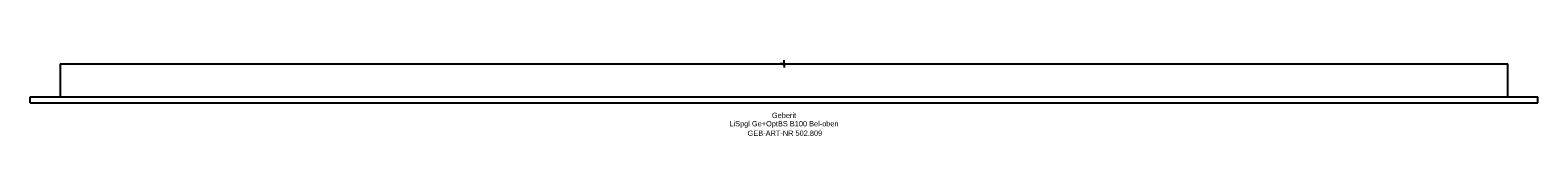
# Model space of a CAD drawing. Header units: millimetres. Extents: x -500 to 500, y -48 to 2.
import ezdxf
from ezdxf.enums import TextEntityAlignment as Align

# ---------------------------------------------------------------- set-up
doc = ezdxf.new("R2010")
doc.units = ezdxf.units.MM
doc.layers.get('0').update_dxf_attribs({"linetype": 'CONTINUOUS'})
for name, color, linetype, lineweight in [('Arbeitspunkt(DIN)', 7, 'CONTINUOUS', 25), ('GEB-ART-NR', 1, 'CONTINUOUS', 18), ('GEB-BEZUG', 2, 'CONTINUOUS', 25), ('GEB-TEXT', 5, 'CONTINUOUS', 18)]:
    doc.layers.add(name, color=color, linetype=linetype, lineweight=lineweight)
doc.layers.add('GEB-KONTUR-A', color=5, linetype='CONTINUOUS')
doc.styles.get("Standard").update_dxf_attribs({"font": 'arial.ttf'})

# ---------------------------------------------------------------- blocks, each defined once
blk = doc.blocks.new('Einfügepunkt')
at = {"layer": 'GEB-BEZUG'}
for p, q in [((-0.7, -0.7), (0.7, 0.7)), ((-0.7, 0.7), (0.7, -0.7))]:
    blk.add_line(p, q, dxfattribs=at)

msp = doc.modelspace()

# ---------------------------------------------------------------- linework, layer by layer
at = {"layer": 'Arbeitspunkt(DIN)', "ltscale": 5}
for q in [(-2.5, 0), (0, 2.5), (0, -2.5), (2.5, 0)]:
    msp.add_line((0, 0), q, dxfattribs=at)
at = {"layer": 'GEB-KONTUR-A', "ltscale": 5}
for p, q in [((-480, 0), (-480, -22)), ((-480, 0), (-477, 0)), ((-477, 0), (477, 0)), ((477, 0), (480, 0)), ((480, -22), (480, 0)), ((-500, -22), (500, -22)), ((-500, -26), (-500, -22)), ((-500, -26), (500, -26)), ((500, -26), (500, -22))]:
    msp.add_line(p, q, dxfattribs=at)

# ---------------------------------------------------------------- block references
at = {"ltscale": 5}
msp.add_blockref('Einfügepunkt', (0, 0), dxfattribs=at)

# ---------------------------------------------------------------- texts
at = {"layer": 'GEB-ART-NR'}
msp.add_text('GEB-ART-NR 502.809', height=3.5, dxfattribs=at).set_placement((0.6, -47.8), align=Align.CENTER)
at = {"layer": 'GEB-TEXT'}
for s, p in [('LiSpgl Ge+OptBS B100 Bel-oben', (0, -41.5)), ('Geberit', (0, -36))]:
    msp.add_text(s, height=3.5, dxfattribs=at).set_placement(p, align=Align.CENTER)

doc.saveas('drawing.dxf')
